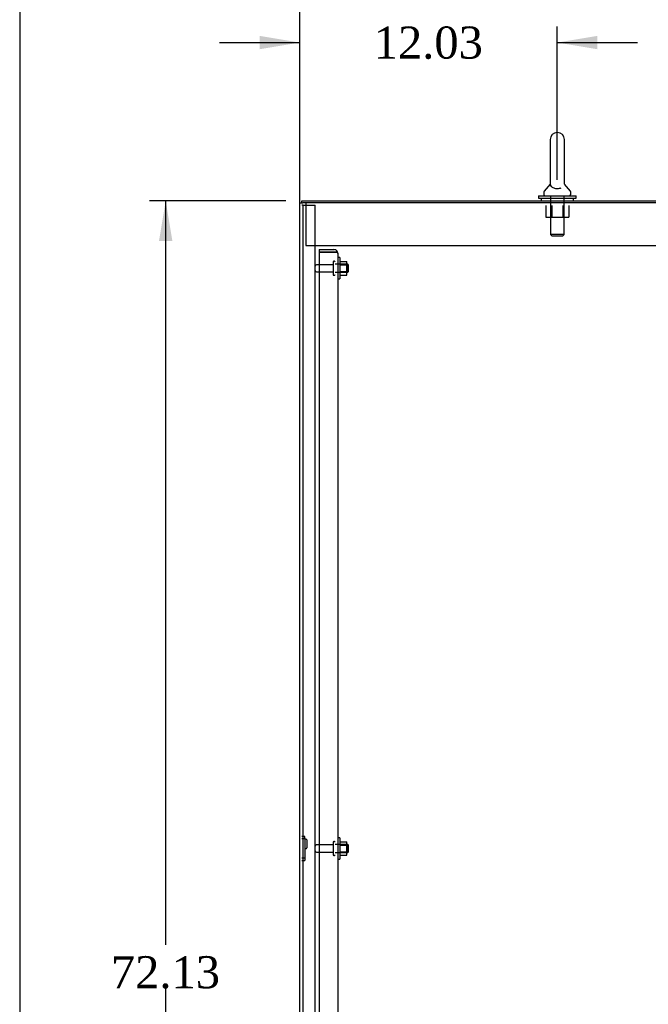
# Model space of a CAD drawing. Header units: inches. Extents: x 1 to 359, y -2 to 239.
# Tile 4 of 21: x 1 to 31, y 113 to 159. Entities that reach past the tile are written whole.
import ezdxf
from ezdxf.enums import TextEntityAlignment as Align
from ezdxf.lldxf.tags import DXFTag

# ---------------------------------------------------------------- set-up
doc = ezdxf.new("R2010")
doc.units = ezdxf.units.IN
doc.header["$MEASUREMENT"] = 0
for name, color, linetype in [('COM41309', 7, 'Continuous'), ('COM43133', 7, 'Continuous'), ('COM55702-58', 7, 'Continuous'), ('COM71155-14', 7, 'Continuous'), ('COM71162-15', 7, 'Continuous'), ('Default', 7, 'Continuous'), ('NTS166105', 7, 'Continuous'), ('NTS16640', 7, 'Continuous'), ('NTS166905', 7, 'Continuous'), ('SCS00680', 7, 'Continuous'), ('STD26094', 7, 'Continuous'), ('WAF25059', 7, 'Continuous'), ('WAF25362', 7, 'Continuous'), ('WAM254785', 7, 'Continuous')]:
    doc.layers.add(name, color=color, linetype=linetype)
doc.styles.add('SEACAD_Times_New_Roman', font='times.ttf')
tags = doc.linetypes.add('HIDDEN2', pattern=[0.1875, 0.125, -0.0625]).pattern_tags.tags
tags[6:7] = [DXFTag(74, 4), DXFTag(75, 0), DXFTag(340, '0'), DXFTag(46, 0.0), DXFTag(50, 0.0), DXFTag(44, 0.0), DXFTag(45, 0.0)]
tags[4:5] = [DXFTag(74, 4), DXFTag(75, 0), DXFTag(340, '0'), DXFTag(46, 0.0), DXFTag(50, 0.0), DXFTag(44, 0.0), DXFTag(45, 0.0)]
doc.dimstyles.new('HAMMOND_(STH_-_300x200)', dxfattribs={"dimtxt": 1.5, "dimasz": 1.875, "dimexe": 0.75, "dimexo": 0.75, "dimgap": 0.375, "dimtad": 0, "dimtih": 1, "dimtoh": 1, "dimzin": 0, "dimdsep": 46, "dimtxsty": 'SEACAD_Times_New_Roman', "dimblk1": '_SE_FILLED', "dimblk2": '_SE_FILLED', "dimsah": 1, "dimcen": 0.75, "dimadec": 0, "dimazin": 0, "dimtfac": 0.8, "dimtofl": 0, "dimtmove": 0, "dimatfit": 3, "dimfxl": 1, "dimtolj": 1, "dimtzin": 0, "dimarcsym": 0})

# ---------------------------------------------------------------- blocks, each defined once
blk = doc.blocks.new('SE3')
at = {"layer": 'COM41309', "color": 7, "linetype": 'HIDDEN2'}
for p, q in [((14.68, 150.618), (14.68, 150.433)), ((14.68, 150.433), (14.68, 148.618)), ((14.68, 148.618), (38.18, 148.618))]:
    blk.add_line(p, q, dxfattribs=at)
at = {"layer": 'COM43133', "color": 7, "linetype": 'HIDDEN2'}
for p, q in [((15.304, 148.433), (15.304, 148.308)), ((15.304, 148.433), (15.994, 148.433)), ((15.304, 148.308), (15.304, 92.558)), ((15.994, 148.308), (15.304, 148.308)), ((15.304, 148.308), (15.994, 148.308)), ((15.994, 148.308), (15.994, 148.308)), ((15.994, 148.308), (16.144, 148.308)), ((16.077, 148.308), (15.994, 148.308)), ((16.077, 148.308), (16.144, 148.357)), ((16.179, 148.248), (16.179, 148.249)), ((16.179, 148.248), (16.179, 92.618)), ((16.179, 148.248), (16.179, 148.248))]:
    blk.add_line(p, q, dxfattribs=at)
for start, end in [(36.194, 90), (0.1208, 36.194), (0, 0.0589)]:
    blk.add_arc((15.994, 148.248), 0.185, start, end, dxfattribs=at)
blk.add_open_spline([(16.144, 148.308), (16.155, 148.298), (16.164, 148.288), (16.173, 148.273), (16.176, 148.268), (16.179, 148.258), (16.179, 148.253), (16.179, 148.248)], degree=3, knots=[0, 0, 0, 0, 0.5, 0.5, 0.75, 0.75, 1, 1, 1, 1], dxfattribs=at)
at = {"layer": 'COM55702-58', "color": 7, "linetype": 'HIDDEN2'}
for p, q in [((14.564, 150.515), (14.492, 150.515)), ((14.564, 90.765), (14.564, 150.515)), ((14.564, 150.515), (14.68, 150.515)), ((14.68, 150.515), (14.93, 150.515)), ((14.93, 150.515), (15.117, 150.515)), ((15.117, 90.765), (15.117, 150.515))]:
    blk.add_line(p, q, dxfattribs=at)
at = {"layer": 'COM71155-14', "color": 7, "linetype": 'Continuous'}
for p, q in [((14.397, 90.683), (14.397, 150.618)), ((14.397, 150.618), (14.54, 150.618)), ((38.99, 150.618), (14.54, 150.618))]:
    blk.add_line(p, q, dxfattribs=at)
at = {"layer": 'COM71162-15', "color": 7, "linetype": 'Continuous'}
for p, q in [((14.492, 150.713), (38.942, 150.713)), ((14.492, 150.618), (14.492, 150.713))]:
    blk.add_line(p, q, dxfattribs=at)
at = {"layer": 'NTS166105', "color": 7, "linetype": 'HIDDEN2'}
for p, q in [((16.275, 147.874), (16.595, 147.874)), ((16.595, 147.712), (16.595, 147.874)), ((16.275, 147.712), (16.595, 147.712)), ((16.275, 147.403), (16.595, 147.403)), ((16.595, 147.403), (16.595, 147.712)), ((16.595, 147.242), (16.595, 147.403)), ((16.275, 147.242), (16.595, 147.242)), ((16.275, 120.749), (16.595, 120.749)), ((16.595, 120.587), (16.595, 120.749)), ((16.275, 120.587), (16.595, 120.587)), ((16.275, 120.278), (16.595, 120.278)), ((16.595, 120.278), (16.595, 120.587)), ((16.595, 120.117), (16.595, 120.278)), ((16.275, 120.117), (16.595, 120.117))]:
    blk.add_line(p, q, dxfattribs=at)
at = {"layer": 'NTS16640', "color": 7, "linetype": 'HIDDEN2'}
for p, q in [((14.634, 120.995), (14.492, 120.995)), ((14.634, 120.88), (14.492, 120.88)), ((14.634, 120.88), (14.634, 120.995)), ((14.634, 120.88), (14.634, 119.985)), ((14.694, 120.87), (14.634, 120.87)), ((14.724, 120.84), (14.724, 120.462)), ((14.634, 120.432), (14.694, 120.432)), ((14.634, 119.985), (14.492, 119.985)), ((14.492, 119.87), (14.634, 119.87)), ((14.634, 119.985), (14.634, 119.87))]:
    blk.add_line(p, q, dxfattribs=at)
for centre, start, end in [((14.694, 120.84), 0, 90), ((14.694, 120.462), 270, 0)]:
    blk.add_arc(centre, 0.03, start, end, dxfattribs=at)
at = {"layer": 'NTS166905', "color": 7, "linetype": 'HIDDEN2'}
for p, q in [((25.895, 150.493), (25.895, 149.948)), ((26.167, 150.493), (26.167, 149.948)), ((26.693, 150.493), (26.693, 149.948)), ((26.968, 150.493), (26.968, 149.948)), ((25.895, 149.948), (26.167, 149.948)), ((26.167, 149.948), (26.693, 149.948)), ((26.693, 149.948), (26.968, 149.948))]:
    blk.add_line(p, q, dxfattribs=at)
at = {"layer": 'SCS00680', "color": 7, "linetype": 'Continuous'}
for p, q in [((26.099, 153.572), (26.099, 151.502)), ((26.761, 151.502), (26.761, 153.572)), ((26.09, 151.492), (25.819, 151.165)), ((26.099, 151.502), (26.099, 151.501)), ((26.761, 151.501), (26.761, 151.502)), ((27.041, 151.165), (26.77, 151.491)), ((25.805, 151.126), (25.805, 151.007)), ((27.055, 151.007), (27.055, 151.126))]:
    blk.add_line(p, q, dxfattribs=at)
at = {"layer": 'SCS00680', "color": 7, "linetype": 'HIDDEN2'}
for p, q in [((26.118, 150.947), (26.118, 149.132)), ((26.742, 149.132), (26.742, 150.947)), ((26.742, 149.132), (26.118, 149.132)), ((26.118, 149.132), (26.178, 149.072)), ((26.178, 149.072), (26.682, 149.072)), ((26.682, 149.072), (26.742, 149.132))]:
    blk.add_line(p, q, dxfattribs=at)
at = {"layer": 'SCS00680', "color": 7, "linetype": 'Continuous'}
for centre, radius, start, end in [((26.43, 153.572), 0.331, 0, 180), ((25.865, 151.126), 0.06, 140.3214, 180), ((25.865, 151.007), 0.06, 180, 270), ((26.995, 151.007), 0.06, 270, 0), ((26.995, 151.126), 0.06, 0, 39.6786)]:
    blk.add_arc(centre, radius, start, end, dxfattribs=at)
blk.add_open_spline([(26.099, 151.508), (26.099, 151.505), (26.099, 151.501), (26.099, 151.487), (26.101, 151.476), (26.11, 151.438), (26.123, 151.41), (26.173, 151.357), (26.211, 151.333), (26.312, 151.298), (26.376, 151.287), (26.505, 151.29), (26.568, 151.302), (26.616, 151.321)], degree=3, knots=[0.7006874, 0.7006874, 0.7006874, 0.7006874, 0.71875, 0.71875, 0.75, 0.75, 0.8125, 0.8125, 0.875, 0.875, 0.9375, 0.9375, 1, 1, 1, 1], dxfattribs=at)
at = {"layer": 'STD26094', "color": 7, "linetype": 'HIDDEN2'}
for p, q in [((15.954, 147.853), (15.954, 147.263)), ((16.024, 147.883), (15.984, 147.883)), ((15.954, 147.723), (15.177, 147.723)), ((15.177, 147.393), (15.954, 147.393)), ((16.642, 147.746), (16.054, 147.746)), ((16.054, 147.371), (16.642, 147.371)), ((16.642, 147.746), (16.642, 147.371)), ((16.679, 147.708), (16.642, 147.746)), ((16.642, 147.371), (16.679, 147.408)), ((16.679, 147.408), (16.679, 147.708)), ((15.984, 147.233), (16.024, 147.233)), ((15.954, 120.598), (15.177, 120.598)), ((15.954, 120.728), (15.954, 120.138)), ((16.024, 120.758), (15.984, 120.758)), ((16.642, 120.621), (16.054, 120.621)), ((16.642, 120.621), (16.642, 120.246)), ((16.679, 120.583), (16.642, 120.621)), ((15.177, 120.268), (15.954, 120.268)), ((16.054, 120.246), (16.642, 120.246)), ((16.642, 120.246), (16.679, 120.283)), ((16.679, 120.283), (16.679, 120.583)), ((15.984, 120.108), (16.024, 120.108))]:
    blk.add_line(p, q, dxfattribs=at)
for centre, radius, start, end in [((15.984, 147.853), 0.03, 90, 180), ((16.024, 147.853), 0.03, 0, 90), ((15.177, 147.663), 0.06, 90, 180), ((15.177, 147.453), 0.06, 180, 270), ((15.984, 147.263), 0.03, 180, 270), ((16.024, 147.263), 0.03, 270, 0), ((15.177, 120.538), 0.06, 90, 180), ((15.984, 120.728), 0.03, 90, 180), ((16.024, 120.728), 0.03, 0, 90), ((15.177, 120.328), 0.06, 180, 270), ((15.984, 120.138), 0.03, 180, 270), ((16.024, 120.138), 0.03, 270, 0)]:
    blk.add_arc(centre, radius, start, end, dxfattribs=at)
at = {"layer": 'WAF25059', "color": 7, "linetype": 'HIDDEN2'}
for p, q in [((16.275, 148.058), (16.179, 148.058)), ((16.275, 148.058), (16.275, 147.058)), ((16.179, 147.058), (16.275, 147.058)), ((16.275, 120.933), (16.179, 120.933)), ((16.275, 120.933), (16.275, 119.933)), ((16.179, 119.933), (16.275, 119.933))]:
    blk.add_line(p, q, dxfattribs=at)
at = {"layer": 'WAF25362', "color": 7, "linetype": 'Continuous'}
for p, q in [((25.555, 150.947), (27.305, 150.947)), ((25.555, 150.947), (25.555, 150.838)), ((25.555, 150.838), (27.305, 150.838)), ((27.305, 150.838), (27.305, 150.947))]:
    blk.add_line(p, q, dxfattribs=at)
at = {"layer": 'WAM254785', "color": 7, "linetype": 'Continuous'}
for p, q in [((25.68, 150.838), (25.68, 150.713)), ((27.18, 150.713), (27.18, 150.838))]:
    blk.add_line(p, q, dxfattribs=at)
blk = doc.blocks.new('DMBLK2978')
at = {"layer": 'Default', "linetype": 'Continuous'}
for points in [[(12.522, 158.422), (12.522, 157.797), (14.397, 158.11)], [(28.305, 158.422), (26.43, 158.11), (28.305, 157.797)]]:
    blk.add_hatch(color=7, dxfattribs=at).paths.add_polyline_path(points)
at = {"layer": 'Default', "color": 7, "linetype": 'Continuous'}
for p, q in [((14.397, 151.368), (14.397, 158.86)), ((26.43, 151.697), (26.43, 158.86)), ((10.647, 158.11), (14.397, 158.11)), ((26.43, 158.11), (30.18, 158.11))]:
    blk.add_line(p, q, dxfattribs=at)
at = {"layer": 'Default', "color": 7, "linetype": 'Continuous', "style": 'SEACAD_Times_New_Roman'}
blk.add_text('12.03', height=1.5, dxfattribs=at).set_placement((17.855, 158.86), align=Align.TOP_LEFT)
blk = doc.blocks.new('_SE_FILLED')
at = {"color": 0}
blk.add_line((0, 0), (-1, 0), dxfattribs=at)
blk.add_solid([(0, 0), (-1, -0.1665), (-1, 0.1665), (0, 0)], dxfattribs=at)
blk = doc.blocks.new('DMBLK2979')
at = {"layer": 'Default', "linetype": 'Continuous'}
for points in [[(7.825, 148.838), (8.45, 148.838), (8.138, 150.713)], [(7.825, 80.463), (8.138, 78.588), (8.45, 80.463)]]:
    blk.add_hatch(color=7, dxfattribs=at).paths.add_polyline_path(points)
at = {"layer": 'Default', "color": 7, "linetype": 'Continuous'}
for p, q in [((13.742, 150.713), (7.388, 150.713)), ((8.138, 115.926), (8.138, 150.713)), ((8.138, 78.588), (8.138, 113.901)), ((13.743, 78.588), (7.388, 78.588))]:
    blk.add_line(p, q, dxfattribs=at)
at = {"layer": 'Default', "color": 7, "linetype": 'Continuous', "style": 'SEACAD_Times_New_Roman'}
blk.add_text('72.13', height=1.5, dxfattribs=at).set_placement((5.578, 115.401), align=Align.TOP_LEFT)
blk = doc.blocks.new('DMBLK2988')
at = {"layer": 'Default', "linetype": 'Continuous'}
for points in [[(16.272, 162.629), (14.397, 162.316), (16.272, 162.004)], [(38.37, 162.629), (38.37, 162.004), (40.245, 162.316)]]:
    blk.add_hatch(color=7, dxfattribs=at).paths.add_polyline_path(points)
at = {"layer": 'Default', "color": 7, "linetype": 'Continuous'}
for p, q in [((14.397, 121.401), (14.397, 163.066)), ((40.245, 150.383), (40.245, 163.066)), ((14.397, 162.316), (24.237, 162.316)), ((30.406, 162.316), (40.245, 162.316))]:
    blk.add_line(p, q, dxfattribs=at)
at = {"layer": 'Default', "color": 7, "linetype": 'Continuous', "style": 'SEACAD_Times_New_Roman'}
blk.add_text('25.85', height=1.5, dxfattribs=at).set_placement((24.762, 163.066), align=Align.TOP_LEFT)
blk = doc.blocks.new('BORDER')
at = {"layer": 'Default', "color": 7, "linetype": 'Continuous'}
blk.add_line((-41.86, 27.86), (-41.86, 0), dxfattribs=at)

msp = doc.modelspace()

# ---------------------------------------------------------------- block references
at = {"layer": 'Default', "color": 7, "xscale": 8.55, "yscale": 8.55, "zscale": 8.55}
msp.add_blockref('BORDER', (359.223, 0.67), dxfattribs=at)
at = {"layer": 'Default'}
msp.add_blockref('SE3', (0, 0), dxfattribs=at)

# ---------------------------------------------------------------- dimensions: what is measured, and where the dimension line sits
at = {"layer": 'Default', "color": 7, "linetype": 'Continuous'}
for base, p1, p2, picture, middle in [((40.245, 162.316), (14.397, 120.651), (40.245, 149.633), 'DMBLK2988', (27.321, 162.316)), ((26.43, 158.11), (14.397, 90.683), (26.43, 150.947), 'DMBLK2978', (20.414, 158.11))]:
    dim = msp.add_linear_dim(base=base, p1=p1, p2=p2, text='\\A1;<>', dimstyle='HAMMOND_(STH_-_300x200)', dxfattribs=at)
    dim.commit()
    dim.dimension.update_dxf_attribs({"geometry": picture, "text_midpoint": middle, "dimtype": 160})
dim = msp.add_linear_dim(base=(8.137518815, 78.588143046), p1=(14.492575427, 78.588143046), p2=(14.492496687, 150.713143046), angle=90.000062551, text='\\A1;<>', dimstyle='HAMMOND_(STH_-_300x200)', dxfattribs=at)
dim.commit()
dim.dimension.update_dxf_attribs({"geometry": 'DMBLK2979', "text_midpoint": (8.137518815, 114.650642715), "dimtype": 161})

doc.saveas('drawing.dxf')
